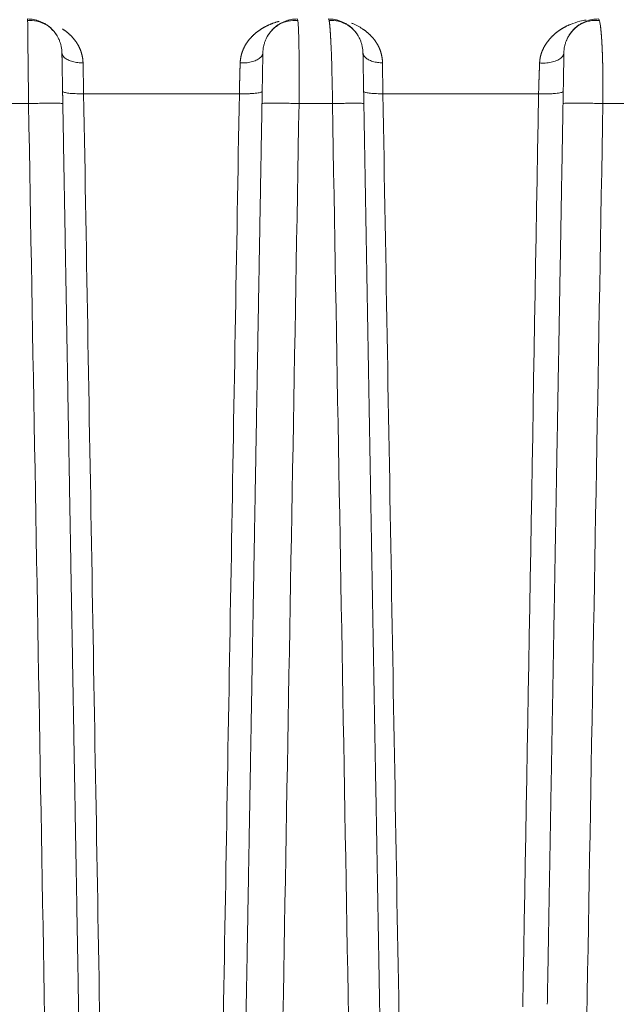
# Model space of a CAD drawing. Header units: millimetres. Extents: x 5437 to 18441, y -4466 to 3128.
# Tile 43 of 256: x 8124 to 8138, y -2757 to -2734. Entities that reach past the tile are written whole.
import ezdxf

# ---------------------------------------------------------------- set-up
doc = ezdxf.new("R2010")
doc.units = ezdxf.units.MM
doc.layers.add('1', color=7, linetype='Continuous', true_color=0xffffff)
doc.dimstyles.get("Standard").update_dxf_attribs({"dimtxt": 0.18, "dimasz": 0.18, "dimexe": 0.18, "dimexo": 0.0625, "dimgap": 0.09, "dimtad": 0, "dimtih": 1, "dimtoh": 1, "dimdec": 4, "dimzin": 0, "dimdsep": 46, "dimtxsty": 'Standard', "dimcen": 0.09, "dimadec": 0, "dimazin": 0, "dimtfac": 1, "dimtdec": 4, "dimtofl": 0, "dimtmove": 0, "dimatfit": 3, "dimfxl": 1, "dimtolj": 1, "dimtzin": 0, "dimarcsym": 0})

# ---------------------------------------------------------------- blocks, each defined once
blk = doc.blocks.new('*D53')
at = {"color": 0, "lineweight": -2, "transparency": 16777216}
for p, q in [((10989.431, -2154.415), (10692.917, -2240.821)), ((11069.431, -2154.415), (10989.431, -2154.415)), ((8443.48, -2896.412), (8443.48, -2896.232)), ((8443.39, -2896.322), (8443.57, -2896.322))]:
    blk.add_line(p, q, dxfattribs=at)
at = {"color": 0, "lineweight": 20, "transparency": 16777216}
blk.add_solid([(10689.187, -2228.02), (10696.648, -2253.622), (10616.112, -2263.203)], dxfattribs=at)
at = {"layer": 'Defpoints', "color": 0, "lineweight": 20, "transparency": 16777216}
for p in [(10616.112, -2263.203), (6270.848, -3529.44)]:
    blk.add_point(p, dxfattribs=at)
at = {"color": 0, "lineweight": 20, "transparency": 16777216, "insert": (11249.521, -2154.415), "char_height": 80, "attachment_point": 5}
blk.add_mtext('\\A1;R2260', dxfattribs=at)
blk = doc.blocks.new('*D54')
at = {"color": 0, "lineweight": -2, "transparency": 16777216}
blk.add_line((7492.685, -2896.322), (7463.516, -2896.322), dxfattribs=at)
at = {"color": 0, "lineweight": -3, "transparency": 16777216}
for start, end in [(14.724706, 87.329624), (101.590205, 175.275294)]:
    blk.add_arc((8434.119, -2896.322), 970.423, start, end, dxfattribs=at)
at = {"color": 0, "lineweight": 20, "transparency": 16777216}
for points in [[(9385.695, -2646.81), (9359.647, -2652.519), (9389.799, -2727.809)], [(7480.316, -2816.939), (7453.672, -2815.84), (7463.696, -2896.322)]]:
    blk.add_solid(points, dxfattribs=at)
at = {"layer": 'Defpoints', "color": 0, "lineweight": 20, "transparency": 16777216}
for p in [(7900.863, -2085.545), (10671.817, -2501.755), (7492.748, -2896.322), (7740.501, -2896.322), (8434.119, -2896.322)]:
    blk.add_point(p, dxfattribs=at)
at = {"color": 0, "lineweight": 20, "transparency": 16777216, "insert": (8359.241, -1928.792), "char_height": 80, "attachment_point": 5}
blk.add_mtext('\\A1;165%%D', dxfattribs=at)

msp = doc.modelspace()

# ---------------------------------------------------------------- linework, layer by layer
at = {"color": 7, "lineweight": 20}
msp.add_arc((8443.47995, -2896.41157), 893, 10.1099821, 350.11198757, dxfattribs=at)
at = {"layer": '1', "color": 0, "lineweight": 20}
for p, q in [((8128.76883, -2735.56052), (8125.1492, -2735.56052)), ((8135.72695, -2735.56052), (8132.10732, -2735.56052)), ((8123.86797, -2735.78666), (8123.09193, -2735.78666)), ((8130.93348, -2735.78666), (8130.15744, -2735.78666)), ((8137.99898, -2735.78666), (8137.22294, -2735.78666))]:
    msp.add_line(p, q, dxfattribs=at)
for points, weights in [([(8124.64367, -2734.60761), (8124.62995, -2733.82157), (8123.8438, -2733.82157)], [1, 0.713250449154, 1]), ([(8130.11611, -2733.82157), (8129.32995, -2733.82157), (8129.31623, -2734.60761)], [1, 0.713250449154, 1]), ([(8131.64367, -2734.60761), (8131.62995, -2733.82157), (8130.8438, -2733.82157)], [1, 0.713250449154, 1]), ([(8137.11611, -2733.82157), (8136.32995, -2733.82157), (8136.31623, -2734.60761)], [1, 0.713250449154, 1]), ([(8124.64367, -2734.60761), (8124.64783, -2734.8457), (8125.13481, -2734.84342)], [1, 0.716278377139, 1]), ([(8129.31623, -2734.60761), (8129.31174, -2734.86487), (8128.78812, -2734.84342)], [1, 0.689987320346, 1]), ([(8131.64367, -2734.60761), (8131.64754, -2734.82911), (8132.09783, -2734.84342)], [1, 0.741638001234, 1]), ([(8136.31623, -2734.60761), (8136.31135, -2734.88726), (8135.75114, -2734.84342)], [1, 0.662653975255, 1]), ([(8124.65932, -2735.50398), (8124.66043, -2735.56762), (8125.1492, -2735.56052)], [1, 0.714971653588, 1]), ([(8129.30059, -2735.50398), (8129.29936, -2735.57408), (8128.76883, -2735.56052)], [1, 0.685062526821, 1]), ([(8131.65932, -2735.50398), (8131.66034, -2735.56214), (8132.10732, -2735.56052)], [1, 0.743678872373, 1]), ([(8136.30059, -2735.50398), (8136.29923, -2735.5818), (8135.72695, -2735.56052)], [1, 0.653786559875, 1]), ([(8124.66426, -2735.78666), (8124.66401, -2735.77283), (8123.86797, -2735.78666)], [1, 0.708802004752, 1]), ([(8130.15744, -2735.78666), (8129.29594, -2735.77037), (8129.29565, -2735.78666)], [1, 0.679313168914, 1]), ([(8131.66426, -2735.78666), (8131.66405, -2735.77493), (8130.93348, -2735.78666)], [1, 0.73711205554, 1]), ([(8137.22294, -2735.78666), (8136.29599, -2735.76742), (8136.29565, -2735.78666)], [1, 0.648484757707, 1])]:
    msp.add_rational_spline(points, weights, degree=2, dxfattribs=at)
for points, degree, knots in [([(8123.85224, -2734.39459), (8123.85164, -2734.30394), (8123.851, -2734.22227), (8123.84966, -2734.07996), (8123.84897, -2734.01933), (8123.84753, -2733.92139), (8123.8468, -2733.88407), (8123.84531, -2733.83416), (8123.84455, -2733.82157), (8123.8438, -2733.82157)], 3, [0, 0, 0, 0, 0.25, 0.25, 0.5, 0.5, 0.75, 0.75, 1, 1, 1, 1]), ([(8124.58438, -2734.31902), (8124.55219, -2734.24218), (8124.46971, -2734.10489), (8124.28612, -2733.94777), (8124.06853, -2733.86221), (8123.91987, -2733.85304), (8123.84486, -2733.85942)], 3, [0, 0, 0, 0, 0.25088342, 0.50818126, 0.76100374, 1, 1, 1, 1]), ([(8130.12797, -2733.85992), (8130.05043, -2733.85221), (8129.89713, -2733.85993), (8129.67322, -2733.94721), (8129.48643, -2734.10861), (8129.40389, -2734.2491), (8129.37213, -2734.32748)], 3, [0, 0, 0, 0, 0.24038718, 0.49399647, 0.75092977, 1, 1, 1, 1]), ([(8129.47509, -2733.95102), (8129.48107, -2733.94845), (8129.49312, -2733.94328), (8129.51145, -2733.93577), (8129.53013, -2733.9284), (8129.54917, -2733.92118), (8129.56857, -2733.91413), (8129.58833, -2733.90725), (8129.60844, -2733.90056), (8129.62892, -2733.89406), (8129.64975, -2733.88777), (8129.67094, -2733.88167), (8129.68521, -2733.87784), (8129.6924, -2733.87591)], 3, [0, 0, 0, 0, 0.08425559, 0.16984032, 0.25675484, 0.34499974, 0.43457553, 0.52548266, 0.61772152, 0.71129243, 0.80619568, 0.90243147, 1, 1, 1, 1]), ([(8130.11611, -2733.82157), (8130.12034, -2733.82157), (8130.12455, -2733.83418), (8130.12856, -2733.8593), (8130.12858, -2733.85944), (8130.1286, -2733.85959)], 3, [0, 0, 0, 0, 0.99434028, 0.99434028, 1, 1, 1, 1]), ([(8130.1286, -2733.85959), (8130.13256, -2733.88457), (8130.13631, -2733.92177), (8130.14303, -2734.01954), (8130.14599, -2734.08024), (8130.1508, -2734.22268), (8130.15264, -2734.30444), (8130.15377, -2734.39518)], 3, [0, 0, 0, 0, 0.33206672, 0.33206672, 0.66603336, 0.66603336, 1, 1, 1, 1]), ([(8130.89833, -2734.3941), (8130.8981, -2734.38903), (8130.89763, -2734.37885), (8130.89692, -2734.36373), (8130.89621, -2734.34866), (8130.89548, -2734.33365), (8130.89475, -2734.31872), (8130.89401, -2734.30386), (8130.89327, -2734.28908), (8130.89251, -2734.27439), (8130.89175, -2734.2598), (8130.89098, -2734.24531), (8130.89019, -2734.23094), (8130.8894, -2734.21667), (8130.8886, -2734.20253), (8130.8878, -2734.18853), (8130.88698, -2734.17465), (8130.88615, -2734.16093), (8130.88531, -2734.14735), (8130.88447, -2734.13394), (8130.88361, -2734.12069), (8130.88275, -2734.10762), (8130.88187, -2734.09472), (8130.88099, -2734.08202), (8130.88009, -2734.06952), (8130.87919, -2734.05722), (8130.87827, -2734.04513), (8130.87735, -2734.03327), (8130.87642, -2734.02164), (8130.87547, -2734.01024), (8130.87452, -2733.99909), (8130.87356, -2733.9882), (8130.87259, -2733.97756), (8130.87161, -2733.9672), (8130.87062, -2733.95712), (8130.86963, -2733.94733), (8130.86862, -2733.93783), (8130.86761, -2733.92864), (8130.86659, -2733.91977), (8130.86556, -2733.91121), (8130.86452, -2733.90299), (8130.86347, -2733.89511), (8130.86242, -2733.88758), (8130.86136, -2733.8804), (8130.8603, -2733.87359), (8130.85922, -2733.86716), (8130.85814, -2733.86111), (8130.85706, -2733.85546), (8130.85597, -2733.85021), (8130.85488, -2733.84537), (8130.85378, -2733.84094), (8130.85268, -2733.83695), (8130.85158, -2733.8334), (8130.85047, -2733.83029), (8130.84936, -2733.82763), (8130.84825, -2733.82544), (8130.84713, -2733.82372), (8130.84602, -2733.82249), (8130.84491, -2733.82171), (8130.84417, -2733.82162), (8130.8438, -2733.82157)], 3, [0, 0, 0, 0, 0.01403578, 0.02818398, 0.0424446, 0.05681765, 0.07130313, 0.08590104, 0.1006114, 0.11543419, 0.13036944, 0.14541713, 0.16057728, 0.17584988, 0.19123495, 0.20673248, 0.22234248, 0.23806495, 0.2538999, 0.26984732, 0.28590722, 0.3020796, 0.31836447, 0.33476182, 0.35127167, 0.367894, 0.38462884, 0.40147617, 0.418436, 0.43550833, 0.45269316, 0.4699905, 0.48740035, 0.50492271, 0.52255758, 0.54030497, 0.55816487, 0.57613728, 0.59422222, 0.61241967, 0.63072965, 0.64915215, 0.66768717, 0.68633472, 0.7050948, 0.72396741, 0.74295254, 0.76205021, 0.78126041, 0.80058314, 0.82001841, 0.83956621, 0.85922654, 0.87899942, 0.89888483, 0.91888279, 0.93899328, 0.95921631, 0.97955188, 1, 1, 1, 1]), ([(8131.5841, -2734.31833), (8131.55204, -2734.24201), (8131.47029, -2734.10593), (8131.28936, -2733.95026), (8131.07626, -2733.86473), (8130.93085, -2733.85402), (8130.85762, -2733.85923)], 3, [0, 0, 0, 0, 0.2526002, 0.51035001, 0.7624676, 1, 1, 1, 1]), ([(8137.14076, -2733.85952), (8137.06169, -2733.85072), (8136.90558, -2733.85695), (8136.67764, -2733.94394), (8136.48833, -2734.10608), (8136.40487, -2734.24717), (8136.37281, -2734.32577)], 3, [0, 0, 0, 0, 0.24172137, 0.4959515, 0.75245341, 1, 1, 1, 1]), ([(8137.11611, -2733.82157), (8137.12333, -2733.82157), (8137.13051, -2733.83078), (8137.13859, -2733.85223), (8137.13977, -2733.85566), (8137.14095, -2733.85936)], 3, [0, 0, 0, 0, 0.85272431, 0.85272431, 1, 1, 1, 1]), ([(8124.65456, -2734.05096), (8124.65938, -2734.05411), (8124.66897, -2734.06037), (8124.68317, -2734.07), (8124.69715, -2734.07973), (8124.7109, -2734.08958), (8124.72442, -2734.09955), (8124.73772, -2734.10963), (8124.75078, -2734.11982), (8124.76362, -2734.13011), (8124.77623, -2734.1405), (8124.7886, -2734.15099), (8124.80075, -2734.16157), (8124.81267, -2734.17225), (8124.82436, -2734.18301), (8124.83582, -2734.19385), (8124.84705, -2734.20477), (8124.85805, -2734.21577), (8124.86881, -2734.22683), (8124.87935, -2734.23797), (8124.88965, -2734.24918), (8124.89973, -2734.26044), (8124.90957, -2734.27177), (8124.91918, -2734.28315), (8124.92856, -2734.29459), (8124.93771, -2734.30607), (8124.94662, -2734.3176), (8124.9553, -2734.32918), (8124.96375, -2734.34079), (8124.97198, -2734.35244), (8124.97731, -2734.36029), (8124.97996, -2734.3642)], 3, [0, 0, 0, 0, 0.03923224, 0.07811499, 0.11664915, 0.15483562, 0.19267538, 0.23016941, 0.26731874, 0.30412443, 0.34058758, 0.37670932, 0.41249085, 0.44793337, 0.48303814, 0.51780648, 0.55223973, 0.58633929, 0.62010661, 0.65354319, 0.68665057, 0.71943035, 0.7518842, 0.78401383, 0.815821, 0.84730757, 0.87847542, 0.90932652, 0.93986291, 0.97008668, 1, 1, 1, 1]), ([(8129.10194, -2734.19099), (8129.10622, -2734.18707), (8129.11483, -2734.17917), (8129.12803, -2734.16753), (8129.14153, -2734.15595), (8129.15536, -2734.14445), (8129.1695, -2734.13304), (8129.18397, -2734.12171), (8129.19875, -2734.11048), (8129.21386, -2734.09935), (8129.22928, -2734.08834), (8129.24501, -2734.07744), (8129.26107, -2734.06666), (8129.27744, -2734.056), (8129.28851, -2734.04907), (8129.29408, -2734.04559)], 3, [0, 0, 0, 0, 0.07086366, 0.14272692, 0.21559294, 0.28946475, 0.36434521, 0.44023704, 0.51714284, 0.59506505, 0.67400601, 0.75396794, 0.83495294, 0.91696299, 1, 1, 1, 1]), ([(8129.29408, -2734.04558), (8129.29917, -2734.04246), (8129.30938, -2734.03618), (8129.32489, -2734.027), (8129.34064, -2734.01794), (8129.35662, -2734.00902), (8129.37284, -2734.00026), (8129.3893, -2733.99164), (8129.40599, -2733.98317), (8129.42292, -2733.97487), (8129.44009, -2733.96673), (8129.45749, -2733.95875), (8129.4692, -2733.95361), (8129.47509, -2733.95102)], 3, [0, 0, 0, 0, 0.0866372, 0.17412472, 0.26246404, 0.35165655, 0.4417036, 0.5326065, 0.62436647, 0.7169847, 0.81046232, 0.90480041, 1, 1, 1, 1]), ([(8131.3769, -2733.91852), (8131.38606, -2733.92204), (8131.40638, -2733.93009), (8131.43743, -2733.94325), (8131.4698, -2733.958), (8131.50122, -2733.97331), (8131.53169, -2733.98916), (8131.5612, -2734.0055), (8131.58975, -2734.0223), (8131.61738, -2734.03945), (8131.63528, -2734.0514), (8131.64413, -2734.05731)], 3, [0, 0, 0, 0, 0.09858818, 0.21950218, 0.33805149, 0.45424103, 0.56807617, 0.67956284, 0.78870753, 0.89551733, 1, 1, 1, 1]), ([(8131.64413, -2734.05731), (8131.64879, -2734.0605), (8131.65807, -2734.06684), (8131.67179, -2734.07659), (8131.68529, -2734.08644), (8131.69856, -2734.09641), (8131.71162, -2734.1065), (8131.72444, -2734.1167), (8131.73705, -2734.12701), (8131.74942, -2734.13743), (8131.76157, -2734.14794), (8131.7735, -2734.15856), (8131.7852, -2734.16927), (8131.79668, -2734.18006), (8131.80792, -2734.19095), (8131.81895, -2734.20192), (8131.82974, -2734.21297), (8131.84031, -2734.22409), (8131.85065, -2734.23529), (8131.86077, -2734.24656), (8131.87066, -2734.25789), (8131.88032, -2734.26929), (8131.88975, -2734.28075), (8131.89896, -2734.29227), (8131.90794, -2734.30384), (8131.9167, -2734.31546), (8131.92522, -2734.32713), (8131.93352, -2734.33885), (8131.94159, -2734.35061), (8131.94944, -2734.3624), (8131.95452, -2734.37034), (8131.95705, -2734.3743)], 3, [0, 0, 0, 0, 0.03890913, 0.07749104, 0.11574671, 0.15367717, 0.19128346, 0.22856666, 0.2655279, 0.30216832, 0.33848913, 0.37449154, 0.41017683, 0.44554631, 0.48060133, 0.51534328, 0.5497736, 0.58389377, 0.61770533, 0.65120986, 0.68440898, 0.71730437, 0.74989777, 0.78219096, 0.8141858, 0.84588417, 0.87728805, 0.90839945, 0.93922047, 0.96975324, 1, 1, 1, 1]), ([(8136.08608, -2734.18353), (8136.09022, -2734.17982), (8136.09853, -2734.17236), (8136.11123, -2734.1614), (8136.12415, -2734.15054), (8136.13732, -2734.13979), (8136.15073, -2734.12916), (8136.16438, -2734.11865), (8136.17826, -2734.10827), (8136.19239, -2734.09802), (8136.20675, -2734.0879), (8136.22135, -2734.07791), (8136.23619, -2734.06806), (8136.25127, -2734.05835), (8136.26658, -2734.04877), (8136.27692, -2734.04255), (8136.28211, -2734.03943)], 3, [0, 0, 0, 0, 0.06719362, 0.13502889, 0.20350852, 0.27263512, 0.34241122, 0.41283925, 0.48392158, 0.55566049, 0.62805817, 0.70111674, 0.77483827, 0.84922472, 0.92427802, 1, 1, 1, 1]), ([(8136.28221, -2734.03937), (8136.28727, -2734.03639), (8136.29745, -2734.03037), (8136.31297, -2734.02156), (8136.3288, -2734.01282), (8136.34495, -2734.00419), (8136.36142, -2733.99567), (8136.37822, -2733.98726), (8136.39533, -2733.97897), (8136.41276, -2733.97081), (8136.43051, -2733.96279), (8136.44857, -2733.95489), (8136.46076, -2733.9498), (8136.46689, -2733.94724)], 3, [0, 0, 0, 0, 0.08456604, 0.1703963, 0.25749246, 0.34585606, 0.43548856, 0.52639132, 0.61856559, 0.71201255, 0.80673328, 0.90272879, 1, 1, 1, 1]), ([(8137.16331, -2733.97054), (8137.16371, -2733.9733), (8137.16451, -2733.97881), (8137.16569, -2733.98732), (8137.16686, -2733.99598), (8137.16801, -2734.00481), (8137.16915, -2734.01379), (8137.17027, -2734.02292), (8137.17137, -2734.0322), (8137.17247, -2734.04162), (8137.17354, -2734.05118), (8137.17461, -2734.06087), (8137.17565, -2734.07069), (8137.17669, -2734.08064), (8137.1777, -2734.09071), (8137.17871, -2734.10089), (8137.17969, -2734.11119), (8137.18067, -2734.12159), (8137.18162, -2734.1321), (8137.18257, -2734.14271), (8137.18349, -2734.15342), (8137.18441, -2734.16422), (8137.18531, -2734.17511), (8137.18619, -2734.18608), (8137.18706, -2734.19713), (8137.18792, -2734.20826), (8137.18876, -2734.21946), (8137.18959, -2734.23073), (8137.1904, -2734.24207), (8137.1912, -2734.25347), (8137.19199, -2734.26493), (8137.19276, -2734.27644), (8137.19352, -2734.28801), (8137.19427, -2734.29962), (8137.19501, -2734.31128), (8137.19573, -2734.32297), (8137.19644, -2734.33471), (8137.19714, -2734.34648), (8137.19782, -2734.35828), (8137.19849, -2734.37012), (8137.19916, -2734.38197), (8137.19959, -2734.38993), (8137.19981, -2734.39389)], 3, [0, 0, 0, 0, 0.02803445, 0.05591326, 0.08363642, 0.11120395, 0.13861584, 0.16587209, 0.19297271, 0.21991769, 0.24670705, 0.27334077, 0.29981887, 0.32614135, 0.3523082, 0.37831944, 0.40417505, 0.42987506, 0.45541945, 0.48080823, 0.50604141, 0.53111899, 0.55604096, 0.58080735, 0.60541813, 0.62987334, 0.65417295, 0.67831699, 0.70230545, 0.72613833, 0.74981565, 0.7733374, 0.7967036, 0.81991424, 0.84296933, 0.86586887, 0.88861288, 0.91120135, 0.93363429, 0.95591171, 0.97803361, 1, 1, 1, 1]), ([(8124.97998, -2734.36424), (8124.98275, -2734.36839), (8124.98826, -2734.37667), (8124.99629, -2734.38927), (8125.0041, -2734.40195), (8125.01169, -2734.41471), (8125.01905, -2734.42756), (8125.02619, -2734.44049), (8125.0331, -2734.4535), (8125.03979, -2734.46659), (8125.04625, -2734.47975), (8125.05249, -2734.493), (8125.0585, -2734.50631), (8125.06428, -2734.5197), (8125.06984, -2734.53316), (8125.07518, -2734.54668), (8125.08029, -2734.56027), (8125.08517, -2734.57393), (8125.08983, -2734.58765), (8125.09426, -2734.60143), (8125.09846, -2734.61526), (8125.10244, -2734.62916), (8125.10619, -2734.64311), (8125.10971, -2734.65712), (8125.11301, -2734.67118), (8125.11608, -2734.68529), (8125.11892, -2734.69945), (8125.12154, -2734.71366), (8125.12393, -2734.72791), (8125.12609, -2734.74221), (8125.12802, -2734.75655), (8125.12973, -2734.77093), (8125.13121, -2734.78535), (8125.13246, -2734.79981), (8125.13348, -2734.8143), (8125.13429, -2734.82883), (8125.13464, -2734.83856), (8125.13481, -2734.84342)], 3, [0, 0, 0, 0, 0.03138698, 0.06257232, 0.09355878, 0.12434921, 0.15494652, 0.18535366, 0.21557366, 0.2456096, 0.27546463, 0.30514195, 0.33464484, 0.36397664, 0.39314073, 0.42214059, 0.45097974, 0.47966178, 0.50819034, 0.53656916, 0.56480201, 0.59289274, 0.62084525, 0.64866352, 0.67635158, 0.70391352, 0.7313535, 0.75867572, 0.78588446, 0.81298405, 0.83997887, 0.86687337, 0.89367203, 0.92037941, 0.94700009, 0.97353873, 1, 1, 1, 1]), ([(8128.83488, -2734.59334), (8128.83645, -2734.58874), (8128.83962, -2734.57952), (8128.84463, -2734.56582), (8128.84987, -2734.55217), (8128.85534, -2734.53858), (8128.86105, -2734.52506), (8128.86699, -2734.5116), (8128.87316, -2734.4982), (8128.87956, -2734.48488), (8128.8862, -2734.47163), (8128.89307, -2734.45845), (8128.90017, -2734.44534), (8128.9075, -2734.43231), (8128.91507, -2734.41936), (8128.92287, -2734.40649), (8128.9309, -2734.3937), (8128.93916, -2734.381), (8128.94765, -2734.36838), (8128.95346, -2734.36008), (8128.95638, -2734.35592)], 3, [0, 0, 0, 0, 0.05232513, 0.1049946, 0.15801567, 0.21139543, 0.26514085, 0.31925872, 0.37375568, 0.42863825, 0.48391277, 0.53958546, 0.59566239, 0.65214948, 0.70905251, 0.76637714, 0.82412889, 0.88231314, 0.94093513, 1, 1, 1, 1]), ([(8128.95642, -2734.35587), (8128.95935, -2734.35177), (8128.96524, -2734.34354), (8128.97431, -2734.33135), (8128.98362, -2734.31922), (8128.99317, -2734.30716), (8129.00296, -2734.29517), (8129.01299, -2734.28325), (8129.02327, -2734.27141), (8129.03378, -2734.25966), (8129.04454, -2734.24798), (8129.05554, -2734.23639), (8129.06677, -2734.22489), (8129.07825, -2734.21348), (8129.08996, -2734.20216), (8129.09791, -2734.19474), (8129.10191, -2734.19102)], 3, [0, 0, 0, 0, 0.06708321, 0.1348163, 0.20320434, 0.27225224, 0.34196478, 0.41234655, 0.48340202, 0.55513551, 0.62755119, 0.70065314, 0.77444525, 0.84893134, 0.92411507, 1, 1, 1, 1]), ([(8135.80286, -2734.58792), (8135.80458, -2734.58343), (8135.80804, -2734.57441), (8135.81353, -2734.561), (8135.81927, -2734.54756), (8135.82527, -2734.53412), (8135.83154, -2734.52068), (8135.83807, -2734.50724), (8135.84486, -2734.49381), (8135.85192, -2734.48038), (8135.85924, -2734.46697), (8135.86682, -2734.45357), (8135.87466, -2734.44019), (8135.88276, -2734.42683), (8135.89112, -2734.4135), (8135.89974, -2734.4002), (8135.90862, -2734.38694), (8135.91777, -2734.37371), (8135.92716, -2734.36051), (8135.93358, -2734.35183), (8135.9368, -2734.34746)], 3, [0, 0, 0, 0, 0.04985143, 0.10034029, 0.15147384, 0.20325909, 0.25570274, 0.30881124, 0.36259079, 0.41704734, 0.47218661, 0.52801407, 0.58453501, 0.64175449, 0.69967737, 0.75830832, 0.81765183, 0.87771222, 0.93849362, 1, 1, 1, 1]), ([(8135.93681, -2734.34746), (8135.93996, -2734.34327), (8135.94629, -2734.33486), (8135.95596, -2734.32245), (8135.96581, -2734.31015), (8135.97585, -2734.29798), (8135.98606, -2734.28594), (8135.99645, -2734.27402), (8136.00702, -2734.26224), (8136.01778, -2734.25059), (8136.02871, -2734.23906), (8136.03982, -2734.22768), (8136.05112, -2734.21642), (8136.06259, -2734.20531), (8136.07424, -2734.19431), (8136.08212, -2734.18713), (8136.08607, -2734.18353)], 3, [0, 0, 0, 0, 0.0689578, 0.13828137, 0.20797449, 0.27804084, 0.34848408, 0.41930776, 0.49051539, 0.5621104, 0.63409617, 0.70647601, 0.77925315, 0.8524308, 0.92601206, 1, 1, 1, 1]), ([(8123.85904, -2734.97204), (8123.85798, -2734.86468), (8123.85688, -2734.76182), (8123.85461, -2734.56832), (8123.85344, -2734.47768), (8123.85224, -2734.39459)], 3, [0, 0, 0, 0, 0.5, 0.5, 1, 1, 1, 1]), ([(8128.78812, -2734.84342), (8128.78838, -2734.83861), (8128.78889, -2734.82898), (8128.78993, -2734.81463), (8128.79116, -2734.80034), (8128.7926, -2734.78609), (8128.79426, -2734.77191), (8128.79612, -2734.75778), (8128.7982, -2734.74372), (8128.80048, -2734.72971), (8128.80297, -2734.71577), (8128.80568, -2734.70189), (8128.80859, -2734.68808), (8128.81172, -2734.67433), (8128.81505, -2734.66065), (8128.81859, -2734.64704), (8128.82234, -2734.6335), (8128.82631, -2734.62003), (8128.83047, -2734.60662), (8128.83341, -2734.59777), (8128.83488, -2734.59334)], 3, [0, 0, 0, 0, 0.05417534, 0.10846569, 0.16288023, 0.21742808, 0.27211826, 0.32695974, 0.3819614, 0.43713202, 0.49248033, 0.54801492, 0.60374433, 0.65967699, 0.71582121, 0.77218522, 0.82877714, 0.88560499, 0.94267668, 1, 1, 1, 1]), ([(8130.15377, -2734.39518), (8130.15388, -2734.4005), (8130.1541, -2734.41113), (8130.15442, -2734.42728), (8130.15473, -2734.44356), (8130.15504, -2734.45998), (8130.15534, -2734.47653), (8130.15563, -2734.49321), (8130.15591, -2734.51001), (8130.15618, -2734.52694), (8130.15644, -2734.54399), (8130.1567, -2734.56116), (8130.15695, -2734.57844), (8130.15719, -2734.59583), (8130.15742, -2734.61333), (8130.15765, -2734.63093), (8130.15786, -2734.64863), (8130.15807, -2734.66643), (8130.15827, -2734.68432), (8130.15846, -2734.70231), (8130.15865, -2734.72038), (8130.15882, -2734.73854), (8130.15899, -2734.75678), (8130.15915, -2734.7751), (8130.1593, -2734.79349), (8130.15944, -2734.81196), (8130.15958, -2734.83049), (8130.15971, -2734.8491), (8130.15983, -2734.86776), (8130.15994, -2734.88649), (8130.16004, -2734.90528), (8130.16014, -2734.92412), (8130.16023, -2734.94301), (8130.16031, -2734.96195), (8130.16038, -2734.98094), (8130.16044, -2734.99997), (8130.1605, -2735.01904), (8130.16055, -2735.03815), (8130.16059, -2735.0573), (8130.16063, -2735.07648), (8130.16066, -2735.09568), (8130.16068, -2735.11492), (8130.16069, -2735.13418), (8130.1607, -2735.15346), (8130.1607, -2735.17276), (8130.16069, -2735.19208), (8130.16067, -2735.21142), (8130.16065, -2735.23076), (8130.16062, -2735.25012), (8130.16059, -2735.26948), (8130.16055, -2735.28884), (8130.1605, -2735.30821), (8130.16044, -2735.32758), (8130.16038, -2735.34694), (8130.16031, -2735.3663), (8130.16024, -2735.38566), (8130.16016, -2735.405), (8130.16008, -2735.42433), (8130.15998, -2735.44365), (8130.15989, -2735.46295), (8130.15978, -2735.48224), (8130.15967, -2735.5015), (8130.15956, -2735.52074), (8130.15944, -2735.53996), (8130.15932, -2735.55915), (8130.15919, -2735.57831), (8130.15905, -2735.59744), (8130.15891, -2735.61654), (8130.15876, -2735.6356), (8130.15861, -2735.65463), (8130.15846, -2735.67361), (8130.1583, -2735.69256), (8130.15814, -2735.71147), (8130.15797, -2735.73033), (8130.1578, -2735.74915), (8130.15762, -2735.76792), (8130.1575, -2735.78042), (8130.15744, -2735.78666)], 3, [0, 0, 0, 0, 0.01461598, 0.02919725, 0.04374382, 0.05825568, 0.07273284, 0.0871753, 0.10158306, 0.11595611, 0.13029448, 0.14459814, 0.15886711, 0.17310139, 0.18730098, 0.20146587, 0.21559608, 0.22969161, 0.24375244, 0.2577786, 0.27177007, 0.28572686, 0.29964898, 0.31353641, 0.32738918, 0.34120727, 0.35499068, 0.36873943, 0.38245351, 0.39613293, 0.40977768, 0.42338776, 0.43696319, 0.45050396, 0.46401007, 0.47748153, 0.49091833, 0.50432048, 0.51768799, 0.53102085, 0.54431906, 0.55758263, 0.57081156, 0.58400585, 0.5971655, 0.61029052, 0.6233809, 0.63643666, 0.64945779, 0.66244429, 0.67539617, 0.68831343, 0.70119607, 0.71404409, 0.7268575, 0.73963629, 0.75238048, 0.76509006, 0.77776503, 0.7904054, 0.80301117, 0.81558235, 0.82811893, 0.84062091, 0.85308831, 0.86552112, 0.87791934, 0.89028298, 0.90261204, 0.91490653, 0.92716644, 0.93939178, 0.95158255, 0.96373875, 0.9758604, 0.98794748, 1, 1, 1, 1]), ([(8130.92022, -2735.04014), (8130.9185, -2734.91943), (8130.91574, -2734.80378), (8130.90836, -2734.58704), (8130.90374, -2734.48596), (8130.89833, -2734.39411)], 3, [0, 0, 0, 0, 0.5, 0.5, 1, 1, 1, 1]), ([(8131.95707, -2734.37432), (8131.95964, -2734.37843), (8131.96478, -2734.38663), (8131.97225, -2734.39908), (8131.97951, -2734.4116), (8131.98656, -2734.4242), (8131.99339, -2734.43687), (8132.00001, -2734.44962), (8132.00642, -2734.46244), (8132.0126, -2734.47533), (8132.01857, -2734.48829), (8132.02433, -2734.50132), (8132.02987, -2734.51441), (8132.03519, -2734.52756), (8132.0403, -2734.54077), (8132.04519, -2734.55404), (8132.04987, -2734.56737), (8132.05433, -2734.58076), (8132.05857, -2734.5942), (8132.0626, -2734.60769), (8132.06641, -2734.62123), (8132.07, -2734.63482), (8132.07337, -2734.64845), (8132.07653, -2734.66214), (8132.07948, -2734.67586), (8132.0822, -2734.68963), (8132.08471, -2734.70344), (8132.087, -2734.71729), (8132.08908, -2734.73117), (8132.09094, -2734.74509), (8132.09258, -2734.75904), (8132.094, -2734.77303), (8132.09521, -2734.78705), (8132.0962, -2734.8011), (8132.09697, -2734.81517), (8132.09754, -2734.82927), (8132.09774, -2734.83871), (8132.09783, -2734.84342)], 3, [0, 0, 0, 0, 0.03111574, 0.06204817, 0.09279994, 0.12337373, 0.15377229, 0.1839984, 0.21405492, 0.24394474, 0.27367082, 0.30323615, 0.3326438, 0.36189688, 0.39099856, 0.41995204, 0.44876062, 0.4774276, 0.50595638, 0.53435037, 0.56261308, 0.59074803, 0.61875882, 0.64664908, 0.67442251, 0.70208285, 0.72963389, 0.75707946, 0.78442346, 0.81166983, 0.83882252, 0.86588558, 0.89286307, 0.91975908, 0.94657778, 0.97332335, 1, 1, 1, 1]), ([(8135.75114, -2734.84342), (8135.7513, -2734.83911), (8135.75162, -2734.83048), (8135.75236, -2734.81759), (8135.75332, -2734.80471), (8135.75449, -2734.79183), (8135.75588, -2734.77896), (8135.75749, -2734.7661), (8135.75932, -2734.75324), (8135.76137, -2734.74041), (8135.76363, -2734.72758), (8135.76611, -2734.71477), (8135.76881, -2734.70198), (8135.77173, -2734.68921), (8135.77486, -2734.67645), (8135.77821, -2734.66372), (8135.78177, -2734.65101), (8135.78556, -2734.63832), (8135.78955, -2734.62567), (8135.79377, -2734.61304), (8135.79819, -2734.60043), (8135.8013, -2734.5921), (8135.80286, -2734.58792)], 3, [0, 0, 0, 0, 0.04684655, 0.09396326, 0.14136131, 0.18905169, 0.23704519, 0.28535237, 0.33398359, 0.38294899, 0.4322585, 0.48192183, 0.53194849, 0.58234774, 0.63312868, 0.68430015, 0.7358708, 0.78784907, 0.8402432, 0.89306121, 0.94631094, 1, 1, 1, 1]), ([(8137.19981, -2734.39389), (8137.20009, -2734.39913), (8137.20065, -2734.40958), (8137.20148, -2734.42547), (8137.20229, -2734.44148), (8137.20309, -2734.45764), (8137.20387, -2734.47394), (8137.20465, -2734.49036), (8137.2054, -2734.50692), (8137.20614, -2734.52361), (8137.20687, -2734.54042), (8137.20758, -2734.55735), (8137.20828, -2734.5744), (8137.20896, -2734.59156), (8137.20963, -2734.60884), (8137.21029, -2734.62623), (8137.21092, -2734.64372), (8137.21155, -2734.66132), (8137.21215, -2734.67902), (8137.21275, -2734.69681), (8137.21332, -2734.7147), (8137.21389, -2734.73268), (8137.21443, -2734.75076), (8137.21496, -2734.76892), (8137.21548, -2734.78716), (8137.21598, -2734.80548), (8137.21647, -2734.82388), (8137.21694, -2734.84236), (8137.2174, -2734.86091), (8137.21784, -2734.87953), (8137.21826, -2734.89822), (8137.21867, -2734.91697), (8137.21907, -2734.93578), (8137.21945, -2734.95465), (8137.21981, -2734.97358), (8137.22016, -2734.99256), (8137.2205, -2735.01159), (8137.22082, -2735.03067), (8137.22113, -2735.0498), (8137.22142, -2735.06897), (8137.2217, -2735.08818), (8137.22196, -2735.10743), (8137.22221, -2735.12671), (8137.22244, -2735.14603), (8137.22266, -2735.16537), (8137.22287, -2735.18475), (8137.22306, -2735.20415), (8137.22324, -2735.22357), (8137.2234, -2735.24301), (8137.22355, -2735.26248), (8137.22369, -2735.28195), (8137.22381, -2735.30145), (8137.22392, -2735.32095), (8137.22402, -2735.34046), (8137.2241, -2735.35998), (8137.22417, -2735.3795), (8137.22423, -2735.39902), (8137.22428, -2735.41855), (8137.22431, -2735.43807), (8137.22433, -2735.45759), (8137.22434, -2735.47709), (8137.22433, -2735.4966), (8137.22432, -2735.51609), (8137.22429, -2735.53556), (8137.22425, -2735.55502), (8137.2242, -2735.57447), (8137.22414, -2735.59389), (8137.22407, -2735.6133), (8137.22398, -2735.63268), (8137.22389, -2735.65203), (8137.22378, -2735.67136), (8137.22367, -2735.69066), (8137.22354, -2735.70993), (8137.22341, -2735.72916), (8137.22326, -2735.74836), (8137.22311, -2735.76752), (8137.223, -2735.78029), (8137.22294, -2735.78666)], 3, [0, 0, 0, 0, 0.01438885, 0.02874897, 0.04308036, 0.05738303, 0.07165699, 0.08590224, 0.1001188, 0.11430666, 0.12846584, 0.14259635, 0.15669819, 0.17077136, 0.18481589, 0.19883178, 0.21281902, 0.22677764, 0.24070764, 0.25460903, 0.26848182, 0.28232601, 0.29614162, 0.30992865, 0.32368711, 0.33741701, 0.35111836, 0.36479116, 0.37843544, 0.39205119, 0.40563842, 0.41919715, 0.43272738, 0.44622912, 0.45970238, 0.47314718, 0.48656351, 0.4999514, 0.51331085, 0.52664187, 0.53994446, 0.55321865, 0.56646443, 0.57968183, 0.59287085, 0.60603149, 0.61916378, 0.63226772, 0.64534332, 0.65839059, 0.67140954, 0.68440019, 0.69736254, 0.71029661, 0.72320241, 0.73607994, 0.74892922, 0.76175026, 0.77454307, 0.78730766, 0.80004405, 0.81275225, 0.82543226, 0.8380841, 0.85070778, 0.86330332, 0.87587072, 0.88840999, 0.90092116, 0.91340423, 0.92585921, 0.93828612, 0.95068497, 0.96305576, 0.97539853, 0.98771327, 1, 1, 1, 1]), ([(8124.64367, -2734.60761), (8124.64367, -2734.60752), (8124.64415, -2734.63476), (8124.64508, -2734.68808), (8124.64782, -2734.8452), (8124.65203, -2735.0864), (8124.65449, -2735.22692), (8124.65793, -2735.42439), (8124.66158, -2735.63317), (8124.66247, -2735.68423), (8124.66336, -2735.73538), (8124.66426, -2735.78666)], 5, [0, 0, 0, 0, 0, 0, 0.43202797, 0.43202797, 0.43202797, 0.86304865, 0.86304865, 0.86304865, 1, 1, 1, 1, 1, 1]), ([(8129.29565, -2735.78666), (8129.29847, -2735.62533), (8129.30126, -2735.46523), (8129.30391, -2735.31356), (8129.30885, -2735.03076), (8129.3126, -2734.81608), (8129.31411, -2734.72952), (8129.31549, -2734.65006), (8129.31609, -2734.616), (8129.31618, -2734.61044), (8129.31623, -2734.60764), (8129.31623, -2734.60761)], 5, [0, 0, 0, 0, 0, 0, 0.43092637, 0.43092637, 0.43092637, 0.86217095, 0.86217095, 0.86217095, 1, 1, 1, 1, 1, 1]), ([(8131.64367, -2734.60761), (8131.64367, -2734.60752), (8131.64415, -2734.63468), (8131.64508, -2734.68791), (8131.64781, -2734.84462), (8131.65202, -2735.08553), (8131.65446, -2735.22572), (8131.65791, -2735.42321), (8131.66156, -2735.63208), (8131.66246, -2735.68351), (8131.66335, -2735.73502), (8131.66426, -2735.78666)], 5, [0, 0, 0, 0, 0, 0, 0.43251491, 0.43251491, 0.43251491, 0.86229273, 0.86229273, 0.86229273, 1, 1, 1, 1, 1, 1]), ([(8136.29565, -2735.78666), (8136.29846, -2735.62585), (8136.30124, -2735.46635), (8136.30388, -2735.3154), (8136.30881, -2735.03294), (8136.31255, -2734.81856), (8136.31407, -2734.73185), (8136.31547, -2734.6513), (8136.31608, -2734.61639), (8136.31618, -2734.61057), (8136.31623, -2734.60764), (8136.31623, -2734.60761)], 5, [0, 0, 0, 0, 0, 0, 0.42709072, 0.42709072, 0.42709072, 0.85830828, 0.85830828, 0.85830828, 1, 1, 1, 1, 1, 1]), ([(8123.86797, -2735.78666), (8123.86661, -2735.64627), (8123.86519, -2735.50614), (8123.86221, -2735.23258), (8123.86065, -2735.09916), (8123.85904, -2734.97204)], 3, [0, 0, 0, 0, 0.5, 0.5, 1, 1, 1, 1]), ([(8125.13481, -2734.84342), (8125.13493, -2734.84958), (8125.13516, -2734.86193), (8125.13552, -2734.88059), (8125.13588, -2734.89939), (8125.13624, -2734.91831), (8125.13661, -2734.93737), (8125.13698, -2734.95656), (8125.13735, -2734.97587), (8125.13773, -2734.99531), (8125.13811, -2735.01488), (8125.1385, -2735.03456), (8125.13889, -2735.05437), (8125.13928, -2735.0743), (8125.13968, -2735.09434), (8125.14008, -2735.1145), (8125.14048, -2735.13477), (8125.14089, -2735.15515), (8125.1413, -2735.17564), (8125.14171, -2735.19623), (8125.14212, -2735.21693), (8125.14254, -2735.23774), (8125.14297, -2735.25864), (8125.14339, -2735.27964), (8125.14382, -2735.30074), (8125.14425, -2735.32193), (8125.14469, -2735.34321), (8125.14513, -2735.36458), (8125.14557, -2735.38603), (8125.14601, -2735.40758), (8125.14646, -2735.4292), (8125.14691, -2735.4509), (8125.14736, -2735.47268), (8125.14782, -2735.49454), (8125.14827, -2735.51646), (8125.14873, -2735.53846), (8125.14904, -2735.55316), (8125.1492, -2735.56052)], 3, [0, 0, 0, 0, 0.02784913, 0.0557407, 0.08367474, 0.11165123, 0.13967019, 0.16773162, 0.19583551, 0.22398187, 0.25217072, 0.28040204, 0.30867584, 0.33699213, 0.36535091, 0.39375218, 0.42219594, 0.45068221, 0.47921097, 0.50778224, 0.53639602, 0.56505231, 0.59375111, 0.62249243, 0.65127627, 0.68010263, 0.70897152, 0.73788294, 0.76683689, 0.79583337, 0.8248724, 0.85395396, 0.88307807, 0.91224472, 0.94145393, 0.97070569, 1, 1, 1, 1]), ([(8128.76883, -2735.56052), (8128.769, -2735.55359), (8128.76933, -2735.53973), (8128.76982, -2735.51896), (8128.77033, -2735.49817), (8128.77083, -2735.47737), (8128.77134, -2735.45657), (8128.77186, -2735.43576), (8128.77238, -2735.41496), (8128.7729, -2735.39415), (8128.77342, -2735.37335), (8128.77395, -2735.35256), (8128.77448, -2735.33177), (8128.77502, -2735.311), (8128.77556, -2735.29025), (8128.7761, -2735.26951), (8128.77664, -2735.2488), (8128.77719, -2735.2281), (8128.77774, -2735.20744), (8128.77829, -2735.1868), (8128.77885, -2735.1662), (8128.77941, -2735.14563), (8128.77997, -2735.1251), (8128.78054, -2735.10461), (8128.78111, -2735.08416), (8128.78168, -2735.06377), (8128.78225, -2735.04342), (8128.78283, -2735.02313), (8128.7834, -2735.00289), (8128.78398, -2734.98271), (8128.78457, -2734.96259), (8128.78515, -2734.94254), (8128.78574, -2734.92256), (8128.78633, -2734.90265), (8128.78693, -2734.88282), (8128.78752, -2734.86305), (8128.78792, -2734.84997), (8128.78812, -2734.84342)], 3, [0, 0, 0, 0, 0.0275508, 0.05516145, 0.08283197, 0.11056238, 0.1383527, 0.16620294, 0.19411311, 0.22208325, 0.25011336, 0.27820346, 0.30635357, 0.3345637, 0.36283387, 0.3911641, 0.41955441, 0.44800481, 0.47651531, 0.50508593, 0.53371669, 0.56240761, 0.59115869, 0.61996996, 0.64884143, 0.67777311, 0.70676503, 0.73581718, 0.7649296, 0.79410229, 0.82333527, 0.85262855, 0.88198215, 0.91139608, 0.94087036, 0.97040499, 1, 1, 1, 1]), ([(8130.93348, -2735.78666), (8130.93336, -2735.6587), (8130.93218, -2735.53095), (8130.92773, -2735.28058), (8130.92447, -2735.15795), (8130.92022, -2735.04014)], 3, [0, 0, 0, 0, 0.5, 0.5, 1, 1, 1, 1]), ([(8132.09783, -2734.84342), (8132.09788, -2734.84979), (8132.09798, -2734.86253), (8132.09813, -2734.88178), (8132.09829, -2734.90113), (8132.09846, -2734.92058), (8132.09864, -2734.94013), (8132.09882, -2734.95978), (8132.09901, -2734.97953), (8132.09921, -2734.99936), (8132.09942, -2735.01929), (8132.09964, -2735.0393), (8132.09986, -2735.05939), (8132.10009, -2735.07957), (8132.10033, -2735.09983), (8132.10057, -2735.12016), (8132.10082, -2735.14057), (8132.10108, -2735.16105), (8132.10135, -2735.1816), (8132.10162, -2735.20222), (8132.1019, -2735.2229), (8132.10219, -2735.24365), (8132.10248, -2735.26445), (8132.10278, -2735.28531), (8132.10309, -2735.30622), (8132.10341, -2735.32719), (8132.10373, -2735.34821), (8132.10406, -2735.36927), (8132.10439, -2735.39037), (8132.10474, -2735.41152), (8132.10508, -2735.43271), (8132.10544, -2735.45393), (8132.1058, -2735.47519), (8132.10617, -2735.49648), (8132.10655, -2735.5178), (8132.10693, -2735.53914), (8132.10719, -2735.55339), (8132.10732, -2735.56052)], 3, [0, 0, 0, 0, 0.02879335, 0.05757302, 0.08633907, 0.11509156, 0.14383055, 0.17255608, 0.20126822, 0.22996701, 0.25865253, 0.28732481, 0.31598393, 0.34462993, 0.37326287, 0.40188281, 0.43048981, 0.45908391, 0.48766519, 0.5162337, 0.54478949, 0.57333262, 0.60186315, 0.63038113, 0.65888663, 0.68737971, 0.71586041, 0.74432881, 0.77278495, 0.8012289, 0.82966071, 0.85808044, 0.88648815, 0.91488391, 0.94326776, 0.97163977, 1, 1, 1, 1]), ([(8135.72695, -2735.56052), (8135.72714, -2735.55351), (8135.72751, -2735.5395), (8135.72808, -2735.51851), (8135.72865, -2735.49751), (8135.72924, -2735.47653), (8135.72983, -2735.45555), (8135.73043, -2735.43458), (8135.73104, -2735.41363), (8135.73166, -2735.39269), (8135.73229, -2735.37178), (8135.73292, -2735.35088), (8135.73356, -2735.33001), (8135.73421, -2735.30916), (8135.73487, -2735.28834), (8135.73553, -2735.26756), (8135.7362, -2735.24681), (8135.73688, -2735.2261), (8135.73757, -2735.20543), (8135.73826, -2735.1848), (8135.73896, -2735.16421), (8135.73967, -2735.14368), (8135.74039, -2735.12319), (8135.74111, -2735.10276), (8135.74184, -2735.08239), (8135.74257, -2735.06208), (8135.74332, -2735.04183), (8135.74407, -2735.02164), (8135.74483, -2735.00153), (8135.74559, -2734.98148), (8135.74636, -2734.96151), (8135.74714, -2734.94161), (8135.74793, -2734.9218), (8135.74872, -2734.90206), (8135.74952, -2734.88242), (8135.75033, -2734.86285), (8135.75087, -2734.8499), (8135.75114, -2734.84342)], 3, [0, 0, 0, 0, 0.02781387, 0.05567121, 0.0835721, 0.11151667, 0.139505, 0.16753721, 0.19561339, 0.22373366, 0.2518981, 0.28010683, 0.30835994, 0.33665753, 0.36499971, 0.39338656, 0.42181819, 0.45029469, 0.47881617, 0.50738272, 0.53599443, 0.5646514, 0.59335372, 0.6221015, 0.65089481, 0.67973376, 0.70861843, 0.73754893, 0.76652533, 0.79554773, 0.82461622, 0.85373089, 0.88289183, 0.91209912, 0.94135285, 0.97065312, 1, 1, 1, 1])]:
    msp.add_open_spline(points, degree=degree, knots=knots, dxfattribs=at)
for points, degree in [([(8136.46701, -2733.94719), (8136.5414, -2733.91788), (8136.61523, -2733.89353), (8136.68856, -2733.87435)], 3), ([(8136.68856, -2733.87435), (8136.7367, -2733.86264), (8136.78465, -2733.85286), (8136.83244, -2733.84503)], 3), ([(8137.14095, -2733.85936), (8137.14656, -2733.87708), (8137.15194, -2733.90098), (8137.15697, -2733.93083)], 3), ([(8137.15697, -2733.93083), (8137.15915, -2733.94308), (8137.16127, -2733.95632), (8137.16331, -2733.97054)], 3), ([(8125.1492, -2735.56052), (8125.2829, -2743.25948), (8125.41663, -2750.95848), (8125.55039, -2758.6575)], 3), ([(8128.38523, -2757.72709), (8128.51314, -2750.33815), (8128.641, -2742.94929), (8128.76883, -2735.56052)], 3), ([(8132.10732, -2735.56052), (8132.24693, -2743.56915), (8132.38656, -2751.57778), (8132.52618, -2759.58642)], 3), ([(8135.36085, -2756.79516), (8135.48294, -2749.71678), (8135.60497, -2742.63856), (8135.72695, -2735.56052)], 3), ([(8124.46705, -2769.79318), (8124.26737, -2758.45766), (8124.06768, -2747.12216), (8123.86797, -2735.78666)], 3), ([(8124.66426, -2735.78666), (8124.7439, -2740.34952), (8124.82355, -2744.91238), (8124.90319, -2749.47524), (8124.98284, -2754.0381), (8125.06248, -2758.60097)], 5), ([(8128.91367, -2757.67055), (8128.99007, -2753.29377), (8129.06646, -2748.91699), (8129.14286, -2744.54021), (8129.21926, -2740.16344), (8129.29565, -2735.78666)], 5), ([(8130.15744, -2735.78666), (8129.95758, -2747.12215), (8129.75774, -2758.45766), (8129.55791, -2769.79318)], 3), ([(8131.5321, -2769.79318), (8131.33257, -2758.45767), (8131.13303, -2747.12216), (8130.93348, -2735.78666)], 3), ([(8131.66426, -2735.78666), (8131.74714, -2740.5353), (8131.83003, -2745.28395), (8131.91292, -2750.03259), (8131.99581, -2754.78124), (8132.07869, -2759.52988)], 5), ([(8135.92994, -2756.73862), (8136.00308, -2752.54822), (8136.07622, -2748.35783), (8136.14937, -2744.16744), (8136.22251, -2739.97705), (8136.29565, -2735.78666)], 5), ([(8137.22294, -2735.78666), (8137.02293, -2747.12215), (8136.82294, -2758.45766), (8136.62296, -2769.79318)], 3)]:
    msp.add_open_spline(points, degree=degree, dxfattribs=at)

# ---------------------------------------------------------------- dimensions: what is measured, and where the dimension line sits
at = {"color": 0, "lineweight": 20}
dim = msp.add_angular_dim_2l(base=(7900.86303, -2085.54536), line1=((8434.11893, -2896.32157), (10671.81706, -2501.75501)), line2=((7740.5009, -2896.32157), (7492.74781, -2896.32157)), text='165%%D', dimstyle='Standard', override={"dimtxt": 80, "dimasz": 80, "dimlwd": 65533}, dxfattribs=at)
dim.commit()
dim.dimension.update_dxf_attribs({"geometry": '*D54', "text_midpoint": (8359.2409, -1928.79214), "dimtype": 162})
dim = msp.add_diameter_dim_2p(p1=(6270.84796, -3529.44022), p2=(10616.11195, -2263.20291), text='R2260', dimstyle='Standard', override={"dimtxt": 80, "dimasz": 80, "dimdec": 0}, dxfattribs=at)
dim.commit()
dim.dimension.update_dxf_attribs({"geometry": '*D53', "text_midpoint": (11249.52071, -2154.41547), "dimtype": 163})

doc.saveas('drawing.dxf')
